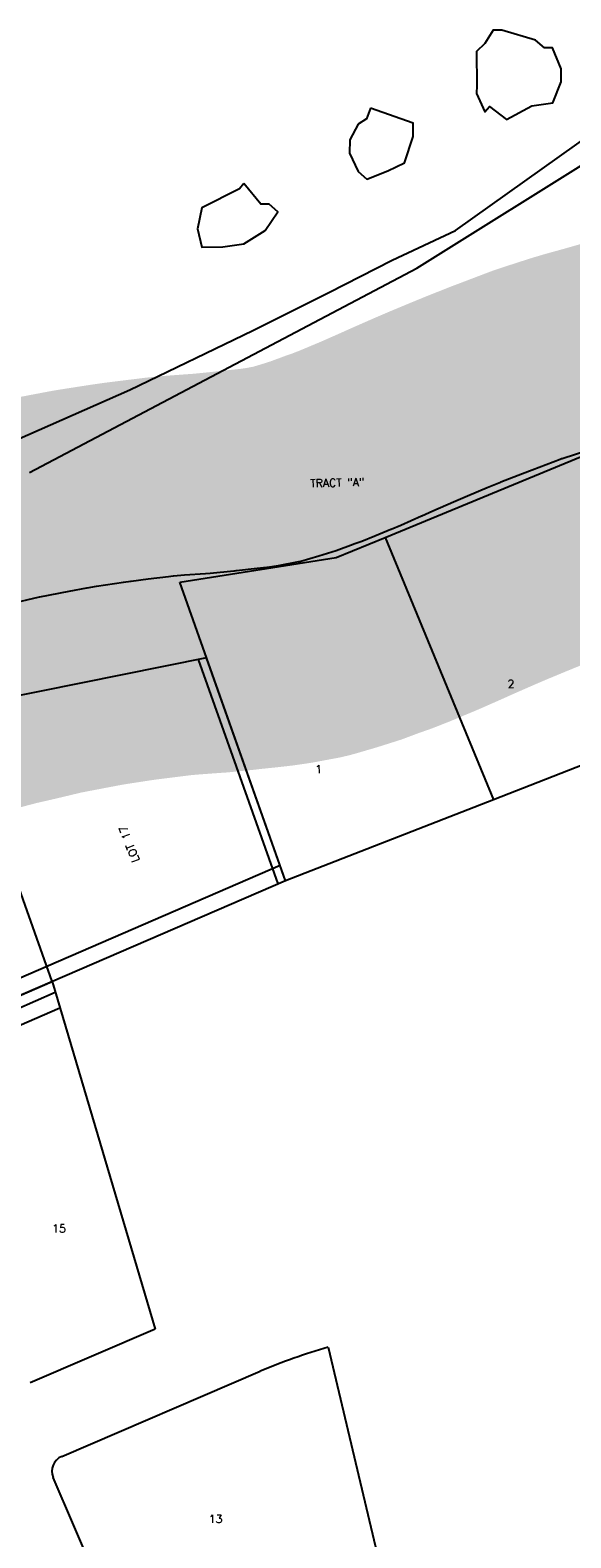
# Model space of a CAD drawing. Header units: feet. Extents: x 18803 to 104580, y -6601 to 116448.
# Tile 89 of 95: x 85546 to 86221, y 84964 to 86849. Entities that reach past the tile are written whole.
import ezdxf

# ---------------------------------------------------------------- set-up
doc = ezdxf.new("R2010")
doc.units = ezdxf.units.FT
doc.header["$LTSCALE"] = 100
doc.header["$MEASUREMENT"] = 0
for name, color, linetype in [('ELPC BOLD TITLE SHEET', 3, 'Continuous'), ('ELPC-XIST', 6, 'Continuous'), ('ELRE', 3, 'Continuous'), ('ELRP', 252, 'Continuous'), ('ETRP', 3, 'Continuous'), ('SL-VICINITY MAP', 2, 'Continuous')]:
    doc.layers.add(name, color=color, linetype=linetype)
doc.styles.add('L100', font='simplex.shx', dxfattribs={"height": 10})

msp = doc.modelspace()

# ---------------------------------------------------------------- linework, layer by layer
at = {"layer": 'ELPC BOLD TITLE SHEET', "const_width": 500}
msp.add_lwpolyline([(86483.89457476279, 86453.1012847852), (86464.2249936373, 86431.68555621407), (86463.92649744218, 86431.3704838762), (86463.61727667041, 86431.05054213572), (86446.36248244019, 86413.55014633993), (86446.0735782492, 86413.25168618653), (86437.21946075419, 86403.9347120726), (86436.12963802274, 86402.70356424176), (86435.96169345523, 86402.49982114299), (86434.70227665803, 86401.0897375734), (86430.35548489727, 86396.59049705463), (86420.77938981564, 86389.21171734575), (86401.437401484, 86376.72469712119), (86398.86678714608, 86375.26456446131), (86398.57688664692, 86375.14398059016), (86362.47660900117, 86360.38084508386), (86357.9775204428, 86358.74547469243), (86357.1654469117, 86358.46403101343), (86323.02002329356, 86347.20158380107), (86308.03544892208, 86342.85857767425), (86307.95909593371, 86342.8365586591), (86282.52063444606, 86335.53729283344), (86257.33067360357, 86328.56361019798), (86245.77278962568, 86325.12639213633), (86245.16085518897, 86324.93648504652), (86210.46870609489, 86313.7173672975), (86209.59057360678, 86313.41581876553), (86207.77567013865, 86312.75582501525), (86172.89157950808, 86299.47167909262), (86172.86454664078, 86299.46143602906), (86172.83750105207, 86299.45115399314), (86160.82752726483, 86294.90808159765), (86133.81281295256, 86284.17730944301), (86133.55889086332, 86284.07486010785), (86116.86358721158, 86277.23406850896), (86092.35083716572, 86267.02157053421), (86092.08694488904, 86266.90983404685), (86074.66593964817, 86259.41448355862), (86048.97633912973, 86248.14086231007), (86048.79076234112, 86248.05850874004), (86034.950645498, 86241.84817210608), (86034.84277147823, 86241.80007647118), (86008.89471439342, 86230.30544293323), (85996.61703016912, 86225.15155597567), (85996.57458464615, 86225.13378454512), (85976.50784273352, 86216.75391301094), (85960.0360478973, 86210.26463481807), (85958.97909701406, 86209.87739839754), (85950.13240432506, 86206.87611317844), (85949.44786543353, 86206.63211874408), (85927.89640697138, 86198.57643923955), (85906.33786301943, 86191.74854877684), (85883.92602267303, 86185.17523124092), (85882.5308714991, 86184.80977510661), (85881.59194248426, 86184.5928050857), (85856.19386525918, 86179.85000299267), (85842.06010160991, 86177.80136028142), (85841.36863352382, 86177.71177717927), (85829.28644393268, 86176.33189665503), (85803.7248036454, 86173.6558277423), (85803.02798513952, 86173.57117097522), (85800.9182956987, 86173.27926571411), (85800.12082289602, 86173.18429105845), (85770.77976603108, 86170.25225266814), (85764.9269538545, 86169.86197135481), (85738.50229176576, 86167.91766161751), (85724.79477222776, 86166.76317867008), (85724.31060187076, 86166.71743190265), (85718.46837481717, 86166.10536381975), (85693.1936012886, 86162.97983494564), (85693.1787156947, 86162.97797984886), (85693.16378825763, 86162.9761290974), (85671.92007807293, 86160.32184350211), (85671.64143378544, 86160.28533438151), (85662.46349173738, 86159.02690843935), (85628.53899642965, 86153.77991583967), (85617.04930498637, 86151.90908260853), (85616.49458064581, 86151.81155526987), (85594.57939038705, 86147.67279770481), (85594.5481535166, 86147.66682986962), (85594.51687573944, 86147.66089995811), (85557.78752229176, 86140.61677034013), (85557.3787243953, 86140.53447865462), (85557.3347961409, 86140.52517257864), (85518.54352054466, 86131.27971630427), (85518.32501582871, 86131.22879623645), (85496.2787854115, 86126.2077375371), (85495.66716639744, 86126.05944114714), (85478.55785829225, 86121.6577070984), (85441.00174594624, 86111.30518869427), (85374.08711525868, 86091.89220023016), (85366.80990264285, 86089.91604370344), (85331.03706654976, 86080.0408848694), (85330.92626187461, 86080.01058702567), (85296.26736068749, 86070.6242358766), (85295.82522748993, 86070.50928828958), (85261.47744368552, 86061.94970673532)], dxfattribs=at)
at = {"layer": 'ELPC-XIST'}
msp.add_lwpolyline([(85518.54352054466, 86131.27971630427), (85557.3347961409, 86140.52517257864), (85557.3787243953, 86140.53447865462), (85557.78752229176, 86140.61677034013), (85594.51687573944, 86147.66089995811), (85594.5481535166, 86147.66682986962), (85594.57939038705, 86147.67279770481), (85616.49458064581, 86151.81155526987), (85617.04930498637, 86151.90908260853), (85628.53899642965, 86153.77991583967), (85662.46349173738, 86159.02690843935), (85671.64143378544, 86160.28533438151), (85671.92007807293, 86160.32184350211), (85693.16378825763, 86162.9761290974), (85693.1787156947, 86162.97797984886), (85693.1936012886, 86162.97983494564), (85718.46837481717, 86166.10536381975), (85724.31060187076, 86166.71743190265), (85724.79477222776, 86166.76317867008), (85738.50229176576, 86167.91766161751), (85764.9269538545, 86169.86197135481), (85770.77976603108, 86170.25225266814), (85800.12082289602, 86173.18429105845), (85800.9182956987, 86173.27926571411), (85803.02798513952, 86173.57117097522), (85803.7248036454, 86173.6558277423), (85829.28644393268, 86176.33189665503), (85841.36863352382, 86177.71177717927), (85842.06010160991, 86177.80136028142), (85856.19386525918, 86179.85000299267), (85881.59194248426, 86184.5928050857), (85882.5308714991, 86184.80977510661), (85883.92602267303, 86185.17523124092), (85906.33786301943, 86191.74854877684), (85927.89640697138, 86198.57643923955), (85949.44786543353, 86206.63211874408), (85950.13240432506, 86206.87611317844), (85958.97909701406, 86209.87739839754), (85960.0360478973, 86210.26463481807), (85976.50784273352, 86216.75391301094), (85996.57458464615, 86225.13378454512), (85996.61703016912, 86225.15155597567), (86008.89471439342, 86230.30544293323), (86034.84277147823, 86241.80007647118), (86034.950645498, 86241.84817210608), (86048.79076234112, 86248.05850874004), (86048.97633912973, 86248.14086231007), (86074.66593964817, 86259.41448355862), (86092.08694488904, 86266.90983404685), (86092.35083716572, 86267.02157053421), (86116.86358721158, 86277.23406850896), (86133.55889086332, 86284.07486010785), (86133.81281295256, 86284.17730944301), (86160.82752726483, 86294.90808159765), (86172.83750105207, 86299.45115399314), (86172.86454664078, 86299.46143602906), (86172.89157950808, 86299.47167909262), (86207.77567013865, 86312.75582501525), (86209.59057360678, 86313.41581876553), (86210.46870609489, 86313.7173672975), (86245.16085518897, 86324.93648504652)], dxfattribs=at)
at = {"layer": 'ELRE'}
for p, q in [((85855.4765087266, 85781.76593636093), (85756.15648050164, 86062.45612967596)), ((85857.98897370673, 85804.6436493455), (84267.31768652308, 85116.57944715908)), ((84272.65933001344, 85075.25176668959), (85577.13516207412, 85646.38646398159)), ((84269.91959759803, 85052.21930454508), (85582.86239386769, 85627.06106709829))]:
    msp.add_line(p, q, dxfattribs=at)
at = {"layer": 'ELRP'}
for p, q in [((86028.71438580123, 86551.59858687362), (86414.78380568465, 86792.37940635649)), ((85545.07430024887, 86296.05745975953), (86028.71438580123, 86551.59858687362)), ((85989.20957025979, 86214.79812814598), (86233.19727406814, 86315.62471387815)), ((85928.2126443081, 86189.59148171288), (85989.20957025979, 86214.79812814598)), ((85989.20957025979, 86214.79812814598), (86124.74570813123, 85886.8176573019)), ((85732.58018431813, 86159.06377956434), (85928.2126443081, 86189.59148171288)), ((85864.67600946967, 85785.74529224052), (85732.58018431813, 86159.06377956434)), ((85766.05780303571, 86064.45205383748), (85299.1203678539, 85970.32607163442)), ((85864.67600946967, 85785.74529224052), (85766.05780303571, 86064.45205383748)), ((85573.20592701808, 85659.66636483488), (85452.20214988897, 86001.18453789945)), ((86370.6715479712, 85982.92237600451), (86124.64791459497, 85886.9889398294)), ((86124.64791459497, 85886.9889398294), (85864.72742014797, 85785.63661923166)), ((85864.67600946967, 85785.74529224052), (84275.39906242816, 85098.2842288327)), ((84825.03117156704, 85338.92798823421), (85573.20028354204, 85659.66392368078)), ((85573.20028354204, 85659.66392368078), (85701.9793585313, 85225.12472148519)), ((85701.9793585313, 85225.12472148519), (85545.7276589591, 85158.14048727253)), ((85918.07248176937, 85202.64458276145), (86011.97416722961, 84806.11120022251)), ((85585.12913993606, 85066.23007819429), (85833.29124858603, 85172.61579338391)), ((85633.60301490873, 84902.39731053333), (85574.62735431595, 85039.96770018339))]:
    msp.add_line(p, q, dxfattribs=at)
for centre, radius, start, end in [((86107.80924684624, 84532.2575912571), 696.7200000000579, 105.8028777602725, 113.2045444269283), ((85593.00943613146, 85047.84799637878), 20, 113.2045444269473, 203.2045444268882)]:
    msp.add_arc(centre, radius, start, end, dxfattribs=at)
at = {"layer": 'SL-VICINITY MAP'}
for points in [[(86135.07165946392, 86848.9102628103), (86124.41005555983, 86848.75532310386), (86113.78999082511, 86832.19505542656), (86103.46823779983, 86822.20149561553), (86103.66153247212, 86779.54888241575), (86103.41089451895, 86769.70168103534), (86113.9797505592, 86746.88696858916), (86119.62526668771, 86753.53138468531), (86140.79318405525, 86737.43307570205), (86172.53962698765, 86754.30036236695), (86198.73590130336, 86757.96224592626), (86209.4097743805, 86784.36685455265), (86209.17140560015, 86800.76932209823), (86198.55487580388, 86826.86452805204), (86188.3197360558, 86826.71578593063), (86177.28547633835, 86836.39898958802), (86135.07165946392, 86848.9102628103)], [(84115.52229292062, 86127.2308562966), (84226.68381676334, 86168.22054653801), (84364.17850160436, 86189.9058053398), (84517.43135681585, 86201.97651070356), (84649.72445815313, 86184.21194159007), (84761.1059470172, 86169.42466090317), (84856.13877667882, 86164.24335238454), (84967.15987890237, 86185.54388397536), (85067.59372132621, 86190.28462463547), (85199.82781502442, 86221.73699290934), (85315.99929205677, 86243.11237230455), (85670.33033383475, 86399.1962575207), (85823.89117027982, 86473.61397883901), (85918.7517086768, 86520.92914774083), (85998.15805535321, 86561.45735602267), (86077.38244124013, 86598.70173363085), (86293.76873096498, 86752.78093740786)], [(85971.18293540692, 86751.37414722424), (85966.05923094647, 86738.17494170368), (85955.49297455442, 86731.45901497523), (85945.11741318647, 86711.62111421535), (85944.92931781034, 86695.21244908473), (85955.5309787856, 86672.39821337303), (85966.335603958, 86662.71167255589), (85992.83018998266, 86672.94026398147), (86013.61671730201, 86683.08590307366), (86024.19524286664, 86716.05149872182), (86024.383338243, 86732.46016385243), (85971.18293540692, 86751.37414722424)], [(85812.59374201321, 86657.19623336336), (85807.17786043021, 86650.55515443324), (85760.14125045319, 86626.90329083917), (85754.78177686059, 86600.57591368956), (85760.0362334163, 86577.68396976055), (85786.67384070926, 86578.07108066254), (85812.87011502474, 86581.7329642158), (85839.30215847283, 86598.52301939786), (85855.37090972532, 86621.72484274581), (85844.56628455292, 86631.41138356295), (85833.90468064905, 86631.25644385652), (85812.59374201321, 86657.19623336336)]]:
    msp.add_lwpolyline(points, dxfattribs=at)

# ---------------------------------------------------------------- texts
at = {"layer": 'ETRP', "style": 'L100'}
for s, rotation, p in [('TRACT "A"', 1.485926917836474, (85895.75212817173, 86277.43655993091)), ('2', 1.485926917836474, (86142.36116415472, 86026.91697981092)), ('1', 1.485926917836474, (85902.1704708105, 85920.17357645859)), ('LOT 17', 111.0169568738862, (85682.75510640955, 85811.29539071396)), ('15', 359.7449157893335, (85573.1807051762, 85346.16559118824)), ('13', 359.7449157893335, (85768.82791078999, 84983.08832125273))]:
    msp.add_text(s, height=10, rotation=rotation, dxfattribs=at).set_placement(p)

doc.saveas('drawing.dxf')
